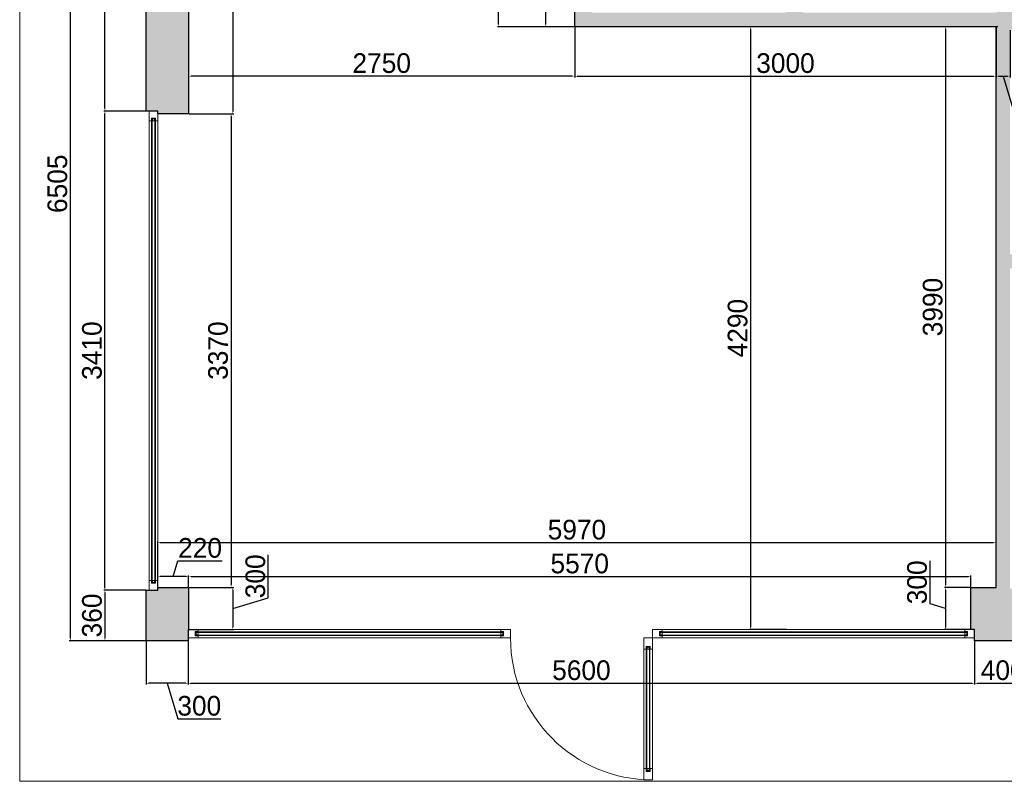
# Model space of a CAD drawing. Header units: feet. Extents: x 1858128 to 1982678, y 4638096 to 4671392.
# Tile 1 of 17: x 1858128 to 1865139, y 4644114 to 4649534. Entities that reach past the tile are written whole.
import ezdxf

# ---------------------------------------------------------------- set-up
doc = ezdxf.new("R2010")
doc.units = ezdxf.units.FT
doc.header["$MEASUREMENT"] = 0
doc.header["$PDMODE"] = 98
doc.header["$PDSIZE"] = 0.3
doc.styles.get("Standard").update_dxf_attribs({"font": 'ACADNUSX.TTF'})
doc.dimstyles.new('ISO-25', dxfattribs={"dimscale": 7, "dimtxt": 20, "dimasz": 2.5, "dimexe": 1.25, "dimexo": 0.625, "dimgap": 3, "dimtad": 1, "dimdec": 0, "dimtxsty": 'Standard', "dimcen": 2.5, "dimadec": 0, "dimazin": 0, "dimtfac": 1, "dimtdec": 0, "dimtmove": 0, "dimatfit": 3, "dimfxl": 1.25, "dimarcsym": 0})

# ---------------------------------------------------------------- blocks, each defined once
blk = doc.blocks.new('*D5466')
at = {"color": 0, "lineweight": -2, "transparency": 16777216}
for p, q in [((1859335.2, 4651163.8), (1859653.8, 4651163.8)), ((1859645.1, 4651146.3), (1859645.1, 4648881.3)), ((1859335.2, 4648863.8), (1859653.8, 4648863.8))]:
    blk.add_line(p, q, dxfattribs=at)
at = {"color": 0, "lineweight": 0, "transparency": 16777216}
for points in [[(1859642.2, 4651146.3), (1859648, 4651146.3), (1859645.1, 4651163.8)], [(1859642.2, 4648881.3), (1859648, 4648881.3), (1859645.1, 4648863.8)]]:
    blk.add_solid(points, dxfattribs=at)
at = {"layer": 'Defpoints', "color": 0, "lineweight": 0, "transparency": 16777216}
for p in [(1859330.8, 4651163.8, -26089.3), (1859330.8, 4648863.8, -26089.3), (1859645.1, 4648863.8)]:
    blk.add_point(p, dxfattribs=at)
at = {"color": 0, "lineweight": 0, "transparency": 16777216, "insert": (1859553.1, 4650013.8), "char_height": 140, "attachment_point": 5, "rotation": 90}
blk.add_mtext('2300', dxfattribs=at)
blk = doc.blocks.new('*D5467')
at = {"color": 0, "lineweight": -2, "transparency": 16777216}
for p, q in [((1859335.2, 4648863.8), (1859641.8, 4648863.8)), ((1859633.1, 4648846.3), (1859633.1, 4645511.3)), ((1859335.2, 4645493.8), (1859641.8, 4645493.8))]:
    blk.add_line(p, q, dxfattribs=at)
at = {"color": 0, "lineweight": 0, "transparency": 16777216}
for points in [[(1859630.2, 4648846.3), (1859636, 4648846.3), (1859633.1, 4648863.8)], [(1859630.2, 4645511.3), (1859636, 4645511.3), (1859633.1, 4645493.8)]]:
    blk.add_solid(points, dxfattribs=at)
at = {"layer": 'Defpoints', "color": 0, "lineweight": 0, "transparency": 16777216}
for p in [(1859330.8, 4648863.8, -26089.3), (1859330.8, 4645493.8, -26089.3), (1859633.1, 4645493.8)]:
    blk.add_point(p, dxfattribs=at)
at = {"color": 0, "lineweight": 0, "transparency": 16777216, "insert": (1859541, 4647178.8), "char_height": 140, "attachment_point": 5, "rotation": 90}
blk.add_mtext('3370', dxfattribs=at)
blk = doc.blocks.new('*D5468')
at = {"color": 0, "lineweight": -2, "transparency": 16777216}
for p, q in [((1859898.3, 4645419.8), (1859898.3, 4645725.4)), ((1859335.2, 4645493.8), (1859653.8, 4645493.8)), ((1859645.1, 4645476.3), (1859645.1, 4645211.3)), ((1859645.1, 4645343.8), (1859898.3, 4645419.8)), ((1859335.2, 4645193.8), (1859653.8, 4645193.8))]:
    blk.add_line(p, q, dxfattribs=at)
at = {"color": 0, "lineweight": 0, "transparency": 16777216}
for points in [[(1859642.2, 4645476.3), (1859648, 4645476.3), (1859645.1, 4645493.8)], [(1859642.2, 4645211.3), (1859648, 4645211.3), (1859645.1, 4645193.8)]]:
    blk.add_solid(points, dxfattribs=at)
at = {"layer": 'Defpoints', "color": 0, "lineweight": 0, "transparency": 16777216}
for p in [(1859330.8, 4645493.8, -26089.3), (1859330.8, 4645193.8, -26089.3), (1859645.1, 4645193.8)]:
    blk.add_point(p, dxfattribs=at)
at = {"color": 0, "lineweight": 0, "transparency": 16777216, "insert": (1859806.3, 4645572.6), "char_height": 140, "attachment_point": 5, "rotation": 90}
blk.add_mtext('300', dxfattribs=at)
blk = doc.blocks.new('*D5469')
at = {"color": 0, "lineweight": -2, "transparency": 16777216}
for p, q in [((1862080.8, 4649479.5), (1862080.8, 4649123.3)), ((1865080.8, 4649479.5), (1865080.8, 4649123.3)), ((1862098.3, 4649132), (1865063.3, 4649132))]:
    blk.add_line(p, q, dxfattribs=at)
at = {"color": 0, "lineweight": 0, "transparency": 16777216}
for points in [[(1862098.3, 4649134.9), (1862098.3, 4649129.1), (1862080.8, 4649132)], [(1865063.3, 4649134.9), (1865063.3, 4649129.1), (1865080.8, 4649132)]]:
    blk.add_solid(points, dxfattribs=at)
at = {"layer": 'Defpoints', "color": 0, "lineweight": 0, "transparency": 16777216}
for p in [(1862080.8, 4649483.8, -26089.3), (1865080.8, 4649483.8, -26089.3), (1865080.8, 4649132)]:
    blk.add_point(p, dxfattribs=at)
at = {"color": 0, "lineweight": 0, "transparency": 16777216, "insert": (1863580.8, 4649224), "char_height": 140, "attachment_point": 5}
blk.add_mtext('3000', dxfattribs=at)
blk = doc.blocks.new('*D5470')
at = {"color": 0, "lineweight": -2, "transparency": 16777216}
for p, q in [((1865093.5, 4649483.8), (1864712.8, 4649483.8)), ((1864721.5, 4649466.3), (1864721.5, 4645511.3)), ((1864896.5, 4645493.8), (1864712.8, 4645493.8))]:
    blk.add_line(p, q, dxfattribs=at)
at = {"color": 0, "lineweight": 0, "transparency": 16777216}
for points in [[(1864718.6, 4649466.3), (1864724.4, 4649466.3), (1864721.5, 4649483.8)], [(1864718.6, 4645511.3), (1864724.4, 4645511.3), (1864721.5, 4645493.8)]]:
    blk.add_solid(points, dxfattribs=at)
at = {"layer": 'Defpoints', "color": 0, "lineweight": 0, "transparency": 16777216}
for p in [(1865097.8, 4649483.8, -26089.3), (1864721.5, 4645493.8), (1864900.8, 4645493.8, -26089.3)]:
    blk.add_point(p, dxfattribs=at)
at = {"color": 0, "lineweight": 0, "transparency": 16777216, "insert": (1864629.5, 4647488.8), "char_height": 140, "attachment_point": 5, "rotation": 90}
blk.add_mtext('3990', dxfattribs=at)
blk = doc.blocks.new('*D5471')
at = {"color": 0, "lineweight": -2, "transparency": 16777216}
for p, q in [((1864610.3, 4645377.2), (1864610.3, 4645682.8)), ((1864896.5, 4645493.8), (1864712.8, 4645493.8)), ((1864721.5, 4645476.3), (1864721.5, 4645211.3)), ((1864721.5, 4645343.8), (1864610.3, 4645377.2)), ((1864896.5, 4645193.8), (1864712.8, 4645193.8))]:
    blk.add_line(p, q, dxfattribs=at)
at = {"color": 0, "lineweight": 0, "transparency": 16777216}
for points in [[(1864718.6, 4645476.3), (1864724.4, 4645476.3), (1864721.5, 4645493.8)], [(1864718.6, 4645211.3), (1864724.4, 4645211.3), (1864721.5, 4645193.8)]]:
    blk.add_solid(points, dxfattribs=at)
at = {"layer": 'Defpoints', "color": 0, "lineweight": 0, "transparency": 16777216}
for p in [(1864900.8, 4645493.8, -26089.3), (1864721.5, 4645193.8), (1864900.8, 4645193.8, -26089.3)]:
    blk.add_point(p, dxfattribs=at)
at = {"color": 0, "lineweight": 0, "transparency": 16777216, "insert": (1864518.3, 4645530), "char_height": 140, "attachment_point": 5, "rotation": 90}
blk.add_mtext('300', dxfattribs=at)
blk = doc.blocks.new('*D5472')
at = {"color": 0, "lineweight": -2, "transparency": 16777216}
for p, q in [((1863593.5, 4649483.8), (1863323.8, 4649483.8)), ((1863332.6, 4649466.3), (1863332.6, 4645211.3)), ((1863588.5, 4645193.8), (1863323.8, 4645193.8))]:
    blk.add_line(p, q, dxfattribs=at)
at = {"color": 0, "lineweight": 0, "transparency": 16777216}
for points in [[(1863329.7, 4649466.3), (1863335.5, 4649466.3), (1863332.6, 4649483.8)], [(1863329.7, 4645211.3), (1863335.5, 4645211.3), (1863332.6, 4645193.8)]]:
    blk.add_solid(points, dxfattribs=at)
at = {"layer": 'Defpoints', "color": 0, "lineweight": 0, "transparency": 16777216}
for p in [(1863597.8, 4649483.8, -26089.3), (1863332.6, 4645193.8), (1863592.8, 4645193.8, -26089.3)]:
    blk.add_point(p, dxfattribs=at)
at = {"color": 0, "lineweight": 0, "transparency": 16777216, "insert": (1863240.5, 4647338.8), "char_height": 140, "attachment_point": 5, "rotation": 90}
blk.add_mtext('4290', dxfattribs=at)
blk = doc.blocks.new('*D5473')
at = {"color": 0, "lineweight": -2, "transparency": 16777216}
for p, q in [((1859110.8, 4645498.2), (1859110.8, 4645820.4)), ((1865063.3, 4645811.7), (1859128.3, 4645811.7)), ((1865080.8, 4645498.2), (1865080.8, 4645820.4))]:
    blk.add_line(p, q, dxfattribs=at)
at = {"color": 0, "lineweight": 0, "transparency": 16777216}
for points in [[(1859128.3, 4645814.6), (1859128.3, 4645808.8), (1859110.8, 4645811.7)], [(1865063.3, 4645814.6), (1865063.3, 4645808.8), (1865080.8, 4645811.7)]]:
    blk.add_solid(points, dxfattribs=at)
at = {"layer": 'Defpoints', "color": 0, "lineweight": 0, "transparency": 16777216}
for p in [(1859110.8, 4645811.7), (1859110.8, 4645493.8, -26089.3), (1865080.8, 4645493.8, -26089.3)]:
    blk.add_point(p, dxfattribs=at)
at = {"color": 0, "lineweight": 0, "transparency": 16777216, "insert": (1862095.8, 4645903.8), "char_height": 140, "attachment_point": 5}
blk.add_mtext('5970', dxfattribs=at)
blk = doc.blocks.new('*D5474')
at = {"color": 0, "lineweight": -2, "transparency": 16777216}
for p, q in [((1859330.8, 4645498.2), (1859330.8, 4645579.6)), ((1859348.3, 4645570.9), (1864883.3, 4645570.9)), ((1864900.8, 4645498.2), (1864900.8, 4645579.6))]:
    blk.add_line(p, q, dxfattribs=at)
at = {"color": 0, "lineweight": 0, "transparency": 16777216}
for points in [[(1859348.3, 4645573.8), (1859348.3, 4645568), (1859330.8, 4645570.9)], [(1864883.3, 4645573.8), (1864883.3, 4645568), (1864900.8, 4645570.9)]]:
    blk.add_solid(points, dxfattribs=at)
at = {"layer": 'Defpoints', "color": 0, "lineweight": 0, "transparency": 16777216}
for p in [(1864900.8, 4645570.9), (1859330.8, 4645493.8, -26089.3), (1864900.8, 4645493.8, -26089.3)]:
    blk.add_point(p, dxfattribs=at)
at = {"color": 0, "lineweight": 0, "transparency": 16777216, "insert": (1862115.8, 4645662.9), "char_height": 140, "attachment_point": 5}
blk.add_mtext('5570', dxfattribs=at)
blk = doc.blocks.new('*D5475')
at = {"color": 0, "lineweight": -2, "transparency": 16777216}
for p, q in [((1859330.8, 4649479.5), (1859330.8, 4649123.3)), ((1862080.8, 4649479.5), (1862080.8, 4649123.3)), ((1862063.3, 4649132), (1859348.3, 4649132))]:
    blk.add_line(p, q, dxfattribs=at)
at = {"color": 0, "lineweight": 0, "transparency": 16777216}
for points in [[(1859348.3, 4649134.9), (1859348.3, 4649129.1), (1859330.8, 4649132)], [(1862063.3, 4649134.9), (1862063.3, 4649129.1), (1862080.8, 4649132)]]:
    blk.add_solid(points, dxfattribs=at)
at = {"layer": 'Defpoints', "color": 0, "lineweight": 0, "transparency": 16777216}
for p in [(1859330.8, 4649483.8, -26089.3), (1862080.8, 4649483.8, -26089.3), (1859330.8, 4649132)]:
    blk.add_point(p, dxfattribs=at)
at = {"color": 0, "lineweight": 0, "transparency": 16777216, "insert": (1860705.8, 4649224.1), "char_height": 140, "attachment_point": 5}
blk.add_mtext('2750', dxfattribs=at)
blk = doc.blocks.new('*D5486')
at = {"color": 0, "lineweight": -2, "transparency": 16777216}
for p, q in [((1865080.8, 4649479.5), (1865080.8, 4649123.3)), ((1865180.3, 4649459.5), (1865180.3, 4649123.3)), ((1865098.3, 4649132), (1865162.8, 4649132)), ((1865130.6, 4649132), (1865206.6, 4648878.8)), ((1865206.6, 4648878.8), (1865489.1, 4648878.8))]:
    blk.add_line(p, q, dxfattribs=at)
at = {"color": 0, "lineweight": 0, "transparency": 16777216}
for points in [[(1865098.3, 4649134.9), (1865098.3, 4649129.1), (1865080.8, 4649132)], [(1865162.8, 4649134.9), (1865162.8, 4649129.1), (1865180.3, 4649132)]]:
    blk.add_solid(points, dxfattribs=at)
at = {"layer": 'Defpoints', "color": 0, "lineweight": 0, "transparency": 16777216}
for p in [(1865080.8, 4649483.8, -26089.3), (1865180.3, 4649463.8, -26089.3), (1865180.3, 4649132)]:
    blk.add_point(p, dxfattribs=at)
at = {"color": 0, "lineweight": 0, "transparency": 16777216, "insert": (1865347.8, 4648970.8), "char_height": 140, "attachment_point": 5}
blk.add_mtext('100', dxfattribs=at)
blk = doc.blocks.new('*D5489')
at = {"color": 0, "lineweight": -2, "transparency": 16777216}
for p, q in [((1859327.8, 4645109.5), (1859327.8, 4644802.9)), ((1864927.8, 4645109.5), (1864927.8, 4644802.9)), ((1859345.3, 4644811.6), (1864910.3, 4644811.6))]:
    blk.add_line(p, q, dxfattribs=at)
at = {"color": 0, "lineweight": 0, "transparency": 16777216}
for points in [[(1859345.3, 4644814.5), (1859345.3, 4644808.7), (1859327.8, 4644811.6)], [(1864910.3, 4644814.5), (1864910.3, 4644808.7), (1864927.8, 4644811.6)]]:
    blk.add_solid(points, dxfattribs=at)
at = {"layer": 'Defpoints', "color": 0, "lineweight": 0, "transparency": 16777216}
for p in [(1859327.8, 4645113.8, -26089.3), (1864927.8, 4645113.8, -26089.3), (1864927.8, 4644811.6)]:
    blk.add_point(p, dxfattribs=at)
at = {"color": 0, "lineweight": 0, "transparency": 16777216, "insert": (1862127.8, 4644903.6), "char_height": 140, "attachment_point": 5}
blk.add_mtext('5600', dxfattribs=at)
blk = doc.blocks.new('*D5490')
at = {"color": 0, "lineweight": -2, "transparency": 16777216}
for p, q in [((1859027.8, 4645109.5), (1859027.8, 4644802.9)), ((1859327.8, 4645109.5), (1859327.8, 4644802.9)), ((1859310.3, 4644811.6), (1859045.3, 4644811.6)), ((1859177.8, 4644811.6), (1859253.8, 4644558.4)), ((1859253.8, 4644558.4), (1859559.4, 4644558.4))]:
    blk.add_line(p, q, dxfattribs=at)
at = {"color": 0, "lineweight": 0, "transparency": 16777216}
for points in [[(1859045.3, 4644814.5), (1859045.3, 4644808.7), (1859027.8, 4644811.6)], [(1859310.3, 4644814.5), (1859310.3, 4644808.7), (1859327.8, 4644811.6)]]:
    blk.add_solid(points, dxfattribs=at)
at = {"layer": 'Defpoints', "color": 0, "lineweight": 0, "transparency": 16777216}
for p in [(1859027.8, 4645113.8, -26089.3), (1859327.8, 4645113.8, -26089.3), (1859027.8, 4644811.6)]:
    blk.add_point(p, dxfattribs=at)
at = {"color": 0, "lineweight": 0, "transparency": 16777216, "insert": (1859406.6, 4644650.4), "char_height": 140, "attachment_point": 5}
blk.add_mtext('300', dxfattribs=at)
blk = doc.blocks.new('*D5491')
at = {"color": 0, "lineweight": -2, "transparency": 16777216}
for p, q in [((1864927.8, 4645109.5), (1864927.8, 4644802.9)), ((1865327.8, 4645109.5), (1865327.8, 4644802.9)), ((1864945.3, 4644811.6), (1865310.3, 4644811.6))]:
    blk.add_line(p, q, dxfattribs=at)
at = {"color": 0, "lineweight": 0, "transparency": 16777216}
for points in [[(1864945.3, 4644814.5), (1864945.3, 4644808.7), (1864927.8, 4644811.6)], [(1865310.3, 4644814.5), (1865310.3, 4644808.7), (1865327.8, 4644811.6)]]:
    blk.add_solid(points, dxfattribs=at)
at = {"layer": 'Defpoints', "color": 0, "lineweight": 0, "transparency": 16777216}
for p in [(1864927.8, 4645113.8, -26089.3), (1865327.8, 4645113.8, -26089.3), (1865327.8, 4644811.6)]:
    blk.add_point(p, dxfattribs=at)
at = {"color": 0, "lineweight": 0, "transparency": 16777216, "insert": (1865127.8, 4644903.6), "char_height": 140, "attachment_point": 5}
blk.add_mtext('400', dxfattribs=at)
blk = doc.blocks.new('*D5500')
at = {"color": 0, "lineweight": -2, "transparency": 16777216}
for p, q in [((1859026.5, 4648883.8), (1858726.1, 4648883.8)), ((1858734.9, 4645491.3), (1858734.9, 4648866.3)), ((1859026.5, 4645473.8), (1858726.1, 4645473.8))]:
    blk.add_line(p, q, dxfattribs=at)
at = {"color": 0, "lineweight": 0, "transparency": 16777216}
for points in [[(1858732, 4648866.3), (1858737.8, 4648866.3), (1858734.9, 4648883.8)], [(1858732, 4645491.3), (1858737.8, 4645491.3), (1858734.9, 4645473.8)]]:
    blk.add_solid(points, dxfattribs=at)
at = {"layer": 'Defpoints', "color": 0, "lineweight": 0, "transparency": 16777216}
for p in [(1858734.9, 4648883.8), (1859030.8, 4648883.8, -26089.3), (1859030.8, 4645473.8, -26089.3)]:
    blk.add_point(p, dxfattribs=at)
at = {"color": 0, "lineweight": 0, "transparency": 16777216, "insert": (1858642.9, 4647178.8), "char_height": 140, "attachment_point": 5, "rotation": 90}
blk.add_mtext('3410', dxfattribs=at)
blk = doc.blocks.new('*D5501')
at = {"color": 0, "lineweight": -2, "transparency": 16777216}
for p, q in [((1859026.5, 4651618.8), (1858726.1, 4651618.8)), ((1858734.9, 4648901.3), (1858734.9, 4651601.3)), ((1859026.5, 4648883.8), (1858726.1, 4648883.8))]:
    blk.add_line(p, q, dxfattribs=at)
at = {"color": 0, "lineweight": 0, "transparency": 16777216}
for points in [[(1858732, 4651601.3), (1858737.8, 4651601.3), (1858734.9, 4651618.8)], [(1858732, 4648901.3), (1858737.8, 4648901.3), (1858734.9, 4648883.8)]]:
    blk.add_solid(points, dxfattribs=at)
at = {"layer": 'Defpoints', "color": 0, "lineweight": 0, "transparency": 16777216}
for p in [(1858734.9, 4651618.8), (1859030.8, 4651618.8, -26089.3), (1859030.8, 4648883.8, -26089.3)]:
    blk.add_point(p, dxfattribs=at)
at = {"color": 0, "lineweight": 0, "transparency": 16777216, "insert": (1858642.8, 4650251.3), "char_height": 140, "attachment_point": 5, "rotation": 90}
blk.add_mtext('2735', dxfattribs=at)
blk = doc.blocks.new('*D5502')
at = {"color": 0, "lineweight": -2, "transparency": 16777216}
for p, q in [((1859026.5, 4645473.8), (1858726.1, 4645473.8)), ((1858734.9, 4645456.3), (1858734.9, 4645131.3)), ((1859026.5, 4645113.8), (1858726.1, 4645113.8))]:
    blk.add_line(p, q, dxfattribs=at)
at = {"color": 0, "lineweight": 0, "transparency": 16777216}
for points in [[(1858732, 4645456.3), (1858737.8, 4645456.3), (1858734.9, 4645473.8)], [(1858732, 4645131.3), (1858737.8, 4645131.3), (1858734.9, 4645113.8)]]:
    blk.add_solid(points, dxfattribs=at)
at = {"layer": 'Defpoints', "color": 0, "lineweight": 0, "transparency": 16777216}
for p in [(1859030.8, 4645473.8, -26089.3), (1858734.9, 4645113.8), (1859030.8, 4645113.8, -26089.3)]:
    blk.add_point(p, dxfattribs=at)
at = {"color": 0, "lineweight": 0, "transparency": 16777216, "insert": (1858642.9, 4645293.8), "char_height": 140, "attachment_point": 5, "rotation": 90}
blk.add_mtext('360', dxfattribs=at)
blk = doc.blocks.new('*D5524')
at = {"color": 0, "lineweight": -2, "transparency": 16777216}
for p, q in [((1859220.8, 4645570.9), (1859254.2, 4645682.1)), ((1859254.2, 4645682.1), (1859570.6, 4645682.1)), ((1859110.8, 4645498.2), (1859110.8, 4645579.6)), ((1859313.3, 4645570.9), (1859128.3, 4645570.9)), ((1859330.8, 4645498.2), (1859330.8, 4645579.6))]:
    blk.add_line(p, q, dxfattribs=at)
at = {"color": 0, "lineweight": 0, "transparency": 16777216}
for points in [[(1859128.3, 4645573.8), (1859128.3, 4645568), (1859110.8, 4645570.9)], [(1859313.3, 4645573.8), (1859313.3, 4645568), (1859330.8, 4645570.9)]]:
    blk.add_solid(points, dxfattribs=at)
at = {"layer": 'Defpoints', "color": 0, "lineweight": 0, "transparency": 16777216}
for p in [(1859110.8, 4645570.9), (1859110.8, 4645493.8, -26089.3), (1859330.8, 4645493.8, -26089.3)]:
    blk.add_point(p, dxfattribs=at)
at = {"color": 0, "lineweight": 0, "transparency": 16777216, "insert": (1859412.4, 4645774.1), "char_height": 140, "attachment_point": 5}
blk.add_mtext('220', dxfattribs=at)
blk = doc.blocks.new('*D5536')
at = {"color": 0, "lineweight": -2, "transparency": 16777216}
for p, q in [((1859026.5, 4651618.8), (1858480.1, 4651618.8)), ((1858488.8, 4645131.3), (1858488.8, 4651601.3)), ((1859023.5, 4645113.8), (1858480.1, 4645113.8))]:
    blk.add_line(p, q, dxfattribs=at)
at = {"color": 0, "lineweight": 0, "transparency": 16777216}
for points in [[(1858485.9, 4651601.3), (1858491.7, 4651601.3), (1858488.8, 4651618.8)], [(1858485.9, 4645131.3), (1858491.7, 4645131.3), (1858488.8, 4645113.8)]]:
    blk.add_solid(points, dxfattribs=at)
at = {"layer": 'Defpoints', "color": 0, "lineweight": 0, "transparency": 16777216}
for p in [(1858488.8, 4651618.8), (1859030.8, 4651618.8, -26089.3), (1859027.8, 4645113.8, -26089.3)]:
    blk.add_point(p, dxfattribs=at)
at = {"color": 0, "lineweight": 0, "transparency": 16777216, "insert": (1858396.8, 4648366.3), "char_height": 140, "attachment_point": 5, "rotation": 90}
blk.add_mtext('6505', dxfattribs=at)
blk = doc.blocks.new('*D5550')
at = {"color": 0, "lineweight": -2, "transparency": 16777216}
for p, q in [((1861761.8, 4649637.2), (1861761.8, 4649955.1)), ((1862076.5, 4649723.8), (1861864.2, 4649723.8)), ((1861873, 4649706.3), (1861873, 4649501.3)), ((1861873, 4649603.8), (1861761.8, 4649637.2)), ((1862076.5, 4649483.8), (1861864.2, 4649483.8))]:
    blk.add_line(p, q, dxfattribs=at)
at = {"color": 0, "lineweight": 0, "transparency": 16777216}
for points in [[(1861870.1, 4649706.3), (1861875.9, 4649706.3), (1861873, 4649723.8)], [(1861870.1, 4649501.3), (1861875.9, 4649501.3), (1861873, 4649483.8)]]:
    blk.add_solid(points, dxfattribs=at)
at = {"layer": 'Defpoints', "color": 0, "lineweight": 0, "transparency": 16777216}
for p in [(1862080.8, 4649723.8, -26089.3), (1861873, 4649483.8), (1862080.8, 4649483.8, -26089.3)]:
    blk.add_point(p, dxfattribs=at)
at = {"color": 0, "lineweight": 0, "transparency": 16777216, "insert": (1861669.8, 4649796.1), "char_height": 140, "attachment_point": 5, "rotation": 90}
blk.add_mtext('240', dxfattribs=at)
blk = doc.blocks.new('*D5551')
at = {"color": 0, "lineweight": -2, "transparency": 16777216}
for p, q in [((1862076.5, 4651163.8), (1861529.1, 4651163.8)), ((1861537.8, 4649501.3), (1861537.8, 4651146.3)), ((1862076.5, 4649483.8), (1861529.1, 4649483.8))]:
    blk.add_line(p, q, dxfattribs=at)
at = {"color": 0, "lineweight": 0, "transparency": 16777216}
for points in [[(1861534.9, 4651146.3), (1861540.8, 4651146.3), (1861537.8, 4651163.8)], [(1861534.9, 4649501.3), (1861540.8, 4649501.3), (1861537.8, 4649483.8)]]:
    blk.add_solid(points, dxfattribs=at)
at = {"layer": 'Defpoints', "color": 0, "lineweight": 0, "transparency": 16777216}
for p in [(1861537.8, 4651163.8), (1862080.8, 4651163.8, -26089.3), (1862080.8, 4649483.8, -26089.3)]:
    blk.add_point(p, dxfattribs=at)
at = {"color": 0, "lineweight": 0, "transparency": 16777216, "insert": (1861445.9, 4650323.8), "char_height": 140, "attachment_point": 5, "rotation": 90}
blk.add_mtext('1680', dxfattribs=at)

msp = doc.modelspace()

# ---------------------------------------------------------------- hatches: boundary and pattern name
at = {"lineweight": 0}
h = msp.add_hatch(dxfattribs=at)
h.set_pattern_fill('AR-CONC', color=256, scale=30)
h.set_pattern_definition([(50, (0, 0), (215.178055, -18.8256405), [22.5, -247.5]), (355, (0, 0), (-41.6254, 225.65764), [18, -198]), (100.4514445, (17.93, -1.57), (173.552654, 206.831997), [19.122058, -210.342634]), (46.1842, (0, 60), (320.172399, -49.655784), [33.75, -371.25]), (96.6356355, (26.68, 55.86), (280.398584, 292.23558), [28.683103, -315.514128]), (351.184164, (0, 60), (280.398584, 292.23558), [27, -297]), (21, (30, 45), (179.0721156, -120.785667), [22.5, -247.5]), (326, (30, 45), (72.9946, 217.545014), [18, -198]), (71.4514447, (44.92, 34.93), (252.066713, 96.759346), [19.122057, -210.342634]), (37.5, (0, 0), (3.6479566, 99.8681561), [0, -195.6, 0, -201, 0, -198.75]), (7.5, (0, 0), (78.9208612, 118.3235136), [0, -114.6, 0, -191.1, 0, -75.75]), (327.5, (-66.9, 0), (160.1467309, -6.7664615), [0, -75, 0, -234, 0, -310.5]), (317.5, (-96.9, 0), (174.9558508, 30.0314947), [0, -97.5, 0, -155.4, 0, -220.5])])
h.paths.add_polyline_path([(1859110.8, 4648863.8), (1859110.8, 4648883.8), (1859027.8, 4648883.8), (1859027.8, 4651618.8), (1859262.8, 4651618.8), (1859262.8, 4651548.8), (1862447.8, 4651548.8), (1862447.8, 4651598.8), (1862497.8, 4651598.8), (1862497.8, 4651548.8), (1863337.8, 4651548.8), (1863337.8, 4651598.8), (1863387.8, 4651598.8), (1863387.8, 4651548.8), (1863887.8, 4651548.8), (1863887.8, 4651598.8), (1863937.8, 4651598.8), (1863937.8, 4651533.8), (1863917.8, 4651533.8), (1863917.8, 4651473.8), (1863955.3, 4651473.8), (1863955.3, 4651163.8), (1863705.3, 4651163.8), (1863705.3, 4649583.8), (1865085.3, 4649583.8), (1865085.3, 4651163.8), (1864760.3, 4651163.8), (1864760.3, 4651473.8), (1864797.8, 4651473.8), (1864797.8, 4651533.8), (1864777.8, 4651533.8), (1864777.8, 4651598.8), (1864827.8, 4651598.8), (1864827.8, 4651548.8), (1871552.8, 4651548.8), (1871552.8, 4651618.8), (1871792.8, 4651618.8), (1871792.8, 4650958.8), (1871712.8, 4650958.8), (1871712.8, 4650938.8), (1871510.3, 4650938.8), (1871510.3, 4651168.8), (1868950.3, 4651168.8), (1868950.3, 4649398.8), (1868900.3, 4649398.8), (1868900.3, 4649383.8), (1868850.3, 4649383.8), (1868850.3, 4649463.8), (1868770.3, 4649463.8), (1868770.3, 4649513.8), (1868785.3, 4649513.8), (1868785.3, 4649563.8), (1868855.3, 4649563.8), (1868855.3, 4651163.8), (1866835.3, 4651163.8), (1866835.3, 4650488.8), (1866785.3, 4650488.8), (1866785.3, 4650503.8), (1866735.3, 4650503.8), (1866735.3, 4651163.8), (1865195.3, 4651163.8), (1865195.3, 4649563.8), (1866735.3, 4649563.8), (1866735.3, 4649633.8), (1866785.3, 4649633.8), (1866785.3, 4649648.8), (1866835.3, 4649648.8), (1866835.3, 4649563.8), (1867915.3, 4649563.8), (1867915.3, 4649513.8), (1867930.3, 4649513.8), (1867930.3, 4649463.8), (1867800.3, 4649463.8), (1867800.3, 4648813.8), (1867750.3, 4648813.8), (1867750.3, 4648828.8), (1867700.3, 4648828.8), (1867700.3, 4649463.8), (1865180.3, 4649463.8), (1865180.3, 4647863.8), (1866395.3, 4647863.8), (1866395.3, 4647763.8), (1865180.3, 4647763.8), (1865180.3, 4645483.8), (1865340.3, 4645483.8), (1865340.3, 4645193.8), (1865327.8, 4645193.8), (1865327.8, 4645113.8), (1864927.8, 4645113.8), (1864927.8, 4645193.8), (1864900.8, 4645193.8), (1864900.8, 4645493.8), (1865080.8, 4645493.8), (1865080.8, 4649483.8), (1862080.8, 4649483.8), (1862080.8, 4649723.8), (1862130.8, 4649723.8), (1862130.8, 4649708.8), (1862205.8, 4649708.8), (1862205.8, 4649583.8), (1863585.8, 4649583.8), (1863585.8, 4651163.8), (1863322.8, 4651163.8), (1863322.8, 4651443.8), (1862522.8, 4651443.8), (1862522.8, 4651163.8), (1862205.8, 4651163.8), (1862205.8, 4650558.8), (1862130.8, 4650558.8), (1862130.8, 4650543.8), (1862080.8, 4650543.8), (1862080.8, 4651163.8), (1859330.8, 4651163.8), (1859330.8, 4648863.8)])
h.paths.add_polyline_path([(1871792.8, 4644533.8), (1871212.8, 4644533.8), (1871212.8, 4644888.8), (1871200.3, 4644888.8), (1871200.3, 4645278.8), (1871510.3, 4645278.8), (1871510.3, 4648268.8), (1868950.3, 4648268.8), (1868950.3, 4648188.8), (1868900.3, 4648188.8), (1868900.3, 4648173.8), (1868850.3, 4648173.8), (1868850.3, 4648443.8), (1868900.3, 4648443.8), (1868900.3, 4648428.8), (1868950.3, 4648428.8), (1868950.3, 4648368.8), (1871510.3, 4648368.8), (1871510.3, 4650118.8), (1871712.8, 4650118.8), (1871712.8, 4650098.8), (1871792.8, 4650098.8)])
h.paths.add_polyline_path([(1868850.3, 4645193.8), (1868850.3, 4647233.8), (1868900.3, 4647233.8), (1868900.3, 4647218.8), (1868950.3, 4647218.8), (1868950.3, 4645278.8), (1869440.3, 4645278.8), (1869440.3, 4644888.8), (1869427.8, 4644888.8), (1869427.8, 4644533.8), (1868867.8, 4644533.8), (1868867.8, 4645133.8), (1868887.8, 4645133.8), (1868887.8, 4645193.8)], flags=17)
h.paths.add_polyline_path([(1867800.3, 4647873.8), (1867750.3, 4647873.8), (1867750.3, 4647858.8), (1867700.3, 4647858.8), (1867700.3, 4647578.8), (1867740.3, 4647578.8), (1867740.3, 4647593.8), (1867800.3, 4647593.8)], flags=17)
h.paths.add_polyline_path([(1859027.8, 4645113.8), (1859027.8, 4645473.8), (1859110.8, 4645473.8), (1859110.8, 4645493.8), (1859330.8, 4645493.8), (1859330.8, 4645193.8), (1859327.8, 4645193.8), (1859327.8, 4645113.8)], flags=17)
at = {"lineweight": 9, "ltscale": 0.5}
h = msp.add_hatch(color=140, dxfattribs=at)
h.paths.add_polyline_path([(1859071.6, 4648828.1), (1859067.6, 4648828.1), (1859067.6, 4645529.6), (1859071.6, 4645529.6)])
h.paths.add_polyline_path([(1859094.3, 4645529.6), (1859090.3, 4645529.6), (1859090.3, 4648828.1), (1859094.3, 4648828.1)])
h = msp.add_hatch(color=140, dxfattribs=at)
h.paths.add_polyline_path([(1859383.6, 4645154.6), (1859383.6, 4645150.6), (1861567.1, 4645150.6), (1861567.1, 4645154.6)])
h.paths.add_polyline_path([(1861567.1, 4645177.3), (1861567.1, 4645173.3), (1859383.6, 4645173.3), (1859383.6, 4645177.3)])
h = msp.add_hatch(color=140, dxfattribs=at)
h.paths.add_polyline_path([(1862688.6, 4645154.6), (1862688.6, 4645150.6), (1864872.1, 4645150.6), (1864872.1, 4645154.6)])
h.paths.add_polyline_path([(1864872.1, 4645177.3), (1864872.1, 4645173.3), (1862688.6, 4645173.3), (1862688.6, 4645177.3)])
h = msp.add_hatch(color=140, dxfattribs=at)
h.paths.add_polyline_path([(1862612.1, 4644189.6), (1862616.1, 4644189.6), (1862616.1, 4645068.1), (1862612.1, 4645068.1)])
h.paths.add_polyline_path([(1862589.4, 4645068.1), (1862593.4, 4645068.1), (1862593.4, 4644189.6), (1862589.4, 4644189.6)])

# ---------------------------------------------------------------- linework, layer by layer
at = {"lineweight": 5, "elevation": -26089.3}
msp.add_lwpolyline([(1858127.8, 4652448.8), (1858127.8, 4644113.8), (1872692.8, 4644113.8), (1872692.8, 4652448.8)], close=True, dxfattribs=at)
at = {"ltscale": 0.5, "elevation": -26089.3}
for points in [[(1859330.8, 4651163.8), (1859330.8, 4648863.8), (1859110.8, 4648863.8), (1859110.8, 4648883.8), (1859027.8, 4648883.8), (1859027.8, 4651618.8)], [(1865327.8, 4645113.8), (1864927.8, 4645113.8), (1864927.8, 4645193.8), (1864900.8, 4645193.8), (1864900.8, 4645493.8), (1865080.8, 4645493.8), (1865080.8, 4649483.8), (1862080.8, 4649483.8), (1862080.8, 4649723.8)]]:
    msp.add_lwpolyline(points, dxfattribs=at)
at = {"lineweight": 9, "ltscale": 0.5, "elevation": -26089.3}
for points in [[(1859110.8, 4648883.8), (1859110.8, 4648813.8), (1859095.8, 4648813.8), (1859095.8, 4648833.8), (1859065.8, 4648833.8), (1859065.8, 4648813.8), (1859050.8, 4648813.8), (1859050.8, 4648883.8), (1859110.8, 4648883.8)], [(1859110.8, 4645473.8), (1859110.8, 4645543.8), (1859095.8, 4645543.8), (1859095.8, 4645523.8), (1859065.8, 4645523.8), (1859065.8, 4645543.8), (1859050.8, 4645543.8), (1859050.8, 4645473.8), (1859110.8, 4645473.8)], [(1859327.8, 4645193.8), (1859397.8, 4645193.8), (1859397.8, 4645178.8), (1859377.8, 4645178.8), (1859377.8, 4645148.8), (1859397.8, 4645148.8), (1859397.8, 4645133.8), (1859327.8, 4645133.8), (1859327.8, 4645193.8)], [(1861622.8, 4645193.8), (1861552.8, 4645193.8), (1861552.8, 4645178.8), (1861572.8, 4645178.8), (1861572.8, 4645148.8), (1861552.8, 4645148.8), (1861552.8, 4645133.8), (1861622.8, 4645133.8), (1861622.8, 4645193.8)], [(1862632.8, 4645193.8), (1862702.8, 4645193.8), (1862702.8, 4645178.8), (1862682.8, 4645178.8), (1862682.8, 4645148.8), (1862702.8, 4645148.8), (1862702.8, 4645133.8), (1862632.8, 4645133.8), (1862632.8, 4645193.8)], [(1864927.8, 4645193.8), (1864857.8, 4645193.8), (1864857.8, 4645178.8), (1864877.8, 4645178.8), (1864877.8, 4645148.8), (1864857.8, 4645148.8), (1864857.8, 4645133.8), (1864927.8, 4645133.8), (1864927.8, 4645193.8)], [(1862572.8, 4645133.8), (1862572.8, 4645053.8), (1862587.8, 4645053.8), (1862587.8, 4645073.8), (1862617.8, 4645073.8), (1862617.8, 4645053.8), (1862632.8, 4645053.8), (1862632.8, 4645133.8), (1862572.8, 4645133.8)], [(1862572.8, 4644123.8), (1862572.8, 4644203.8), (1862587.8, 4644203.8), (1862587.8, 4644183.8), (1862617.8, 4644183.8), (1862617.8, 4644203.8), (1862632.8, 4644203.8), (1862632.8, 4644123.8), (1862572.8, 4644123.8)]]:
    msp.add_lwpolyline(points, dxfattribs=at)
for points in [[(1859110.8, 4645543.8), (1859050.8, 4645543.8), (1859050.8, 4648813.8), (1859110.8, 4648813.8)], [(1859094.3, 4648829.1), (1859067.6, 4648829.1), (1859067.6, 4648833), (1859094.3, 4648833)], [(1859088.9, 4648813.8), (1859073.4, 4648813.8), (1859073.4, 4648828.1), (1859088.9, 4648828.1)], [(1859094.3, 4645528.6), (1859067.6, 4645528.6), (1859067.6, 4645524.7), (1859094.3, 4645524.7)], [(1859088.9, 4645543.9), (1859073.4, 4645543.9), (1859073.4, 4645529.6), (1859088.9, 4645529.6)], [(1859382.6, 4645177.3), (1859382.6, 4645150.6), (1859378.7, 4645150.6), (1859378.7, 4645177.3)], [(1859397.9, 4645171.9), (1859397.9, 4645156.3), (1859383.6, 4645156.3), (1859383.6, 4645171.9)], [(1861552.8, 4645193.8), (1861552.8, 4645133.8), (1859397.8, 4645133.8), (1859397.8, 4645193.8)], [(1861552.8, 4645171.9), (1861552.8, 4645156.3), (1861567.1, 4645156.3), (1861567.1, 4645171.9)], [(1861568.1, 4645177.3), (1861568.1, 4645150.6), (1861572, 4645150.6), (1861572, 4645177.3)], [(1862687.6, 4645177.3), (1862687.6, 4645150.6), (1862683.7, 4645150.6), (1862683.7, 4645177.3)], [(1862702.9, 4645171.9), (1862702.9, 4645156.3), (1862688.6, 4645156.3), (1862688.6, 4645171.9)], [(1864857.8, 4645193.8), (1864857.8, 4645133.8), (1862702.8, 4645133.8), (1862702.8, 4645193.8)], [(1864857.8, 4645171.9), (1864857.8, 4645156.3), (1864872.1, 4645156.3), (1864872.1, 4645171.9)], [(1864873.1, 4645177.3), (1864873.1, 4645150.6), (1864877, 4645150.6), (1864877, 4645177.3)], [(1862572.8, 4645053.8), (1862632.8, 4645053.8), (1862632.8, 4644203.8), (1862572.8, 4644203.8)], [(1862589.4, 4645069.1), (1862616.1, 4645069.1), (1862616.1, 4645073), (1862589.4, 4645073)], [(1862594.8, 4645053.8), (1862610.3, 4645053.8), (1862610.3, 4645068.1), (1862594.8, 4645068.1)], [(1862589.4, 4644188.6), (1862616.1, 4644188.6), (1862616.1, 4644184.7), (1862589.4, 4644184.7)], [(1862594.8, 4644203.9), (1862610.3, 4644203.9), (1862610.3, 4644189.6), (1862594.8, 4644189.6)]]:
    msp.add_lwpolyline(points, close=True, dxfattribs=at)
at = {"color": 154, "lineweight": 9, "ltscale": 0.5, "elevation": -26089.3}
for points in [[(1859071.6, 4648828.1), (1859067.6, 4648828.1), (1859067.6, 4645529.6), (1859071.6, 4645529.6)], [(1859094.3, 4645529.6), (1859090.3, 4645529.6), (1859090.3, 4648828.1), (1859094.3, 4648828.1)], [(1861567.1, 4645177.3), (1861567.1, 4645173.3), (1859383.6, 4645173.3), (1859383.6, 4645177.3)], [(1864872.1, 4645177.3), (1864872.1, 4645173.3), (1862688.6, 4645173.3), (1862688.6, 4645177.3)], [(1859383.6, 4645154.6), (1859383.6, 4645150.6), (1861567.1, 4645150.6), (1861567.1, 4645154.6)], [(1862688.6, 4645154.6), (1862688.6, 4645150.6), (1864872.1, 4645150.6), (1864872.1, 4645154.6)], [(1862589.4, 4645068.1), (1862593.4, 4645068.1), (1862593.4, 4644189.6), (1862589.4, 4644189.6)], [(1862612.1, 4644189.6), (1862616.1, 4644189.6), (1862616.1, 4645068.1), (1862612.1, 4645068.1)]]:
    msp.add_lwpolyline(points, close=True, dxfattribs=at)
at = {"ltscale": 0.5, "elevation": -26089.3}
msp.add_lwpolyline([(1859027.8, 4645113.8), (1859027.8, 4645473.8), (1859110.8, 4645473.8), (1859110.8, 4645493.8), (1859330.8, 4645493.8), (1859330.8, 4645193.8), (1859327.8, 4645193.8), (1859327.8, 4645113.8)], close=True, dxfattribs=at)
at = {"lineweight": 5}
msp.add_arc((1862632.8, 4645133.8, -26089.3), 1010, 180, 270, dxfattribs=at)

# ---------------------------------------------------------------- dimensions: what is measured, and where the dimension line sits
at = {"color": 5, "lineweight": 0}
for base, p1, p2, picture, middle in [((1858488.8, 4651618.8), (1859027.8, 4645113.8, -26089.3), (1859030.8, 4651618.8, -26089.3), '*D5536', (1858396.8, 4648366.3)), ((1859645.1, 4648863.8), (1859330.8, 4651163.8, -26089.3), (1859330.8, 4648863.8, -26089.3), '*D5466', (1859553.1, 4650013.8)), ((1861537.8, 4651163.8), (1862080.8, 4649483.8, -26089.3), (1862080.8, 4651163.8, -26089.3), '*D5551', (1861445.9, 4650323.8)), ((1863332.6, 4645193.8), (1863597.8, 4649483.8, -26089.3), (1863592.8, 4645193.8, -26089.3), '*D5472', (1863240.5, 4647338.8)), ((1864721.5, 4645493.8), (1865097.8, 4649483.8, -26089.3), (1864900.8, 4645493.8, -26089.3), '*D5470', (1864629.5, 4647488.8)), ((1858734.9, 4648883.8), (1859030.8, 4645473.8, -26089.3), (1859030.8, 4648883.8, -26089.3), '*D5500', (1858642.9, 4647178.8))]:
    dim = msp.add_linear_dim(base=base, p1=p1, p2=p2, angle=90, dimstyle='ISO-25', dxfattribs=at)
    dim.commit()
    dim.dimension.update_dxf_attribs({"geometry": picture, "text_midpoint": middle})
for base, p1, p2, picture, middle in [((1858734.9, 4651618.8), (1859030.8, 4648883.8, -26089.3), (1859030.8, 4651618.8, -26089.3), '*D5501', (1858642.8, 4650251.3)), ((1861873, 4649483.8), (1862080.8, 4649723.8, -26089.3), (1862080.8, 4649483.8, -26089.3), '*D5550', (1861669.8, 4649658.2)), ((1859633.1, 4645493.8), (1859330.8, 4648863.8, -26089.3), (1859330.8, 4645493.8, -26089.3), '*D5467', (1859541, 4647178.8)), ((1859645.1, 4645193.8), (1859330.8, 4645493.8, -26089.3), (1859330.8, 4645193.8, -26089.3), '*D5468', (1859806.3, 4645440.8)), ((1864721.5, 4645193.8), (1864900.8, 4645493.8, -26089.3), (1864900.8, 4645193.8, -26089.3), '*D5471', (1864518.3, 4645398.2)), ((1858734.9, 4645113.8), (1859030.8, 4645473.8, -26089.3), (1859030.8, 4645113.8, -26089.3), '*D5502', (1858642.9, 4645293.8))]:
    dim = msp.add_linear_dim(base=base, p1=p1, p2=p2, angle=90, dimstyle='ISO-25', override={"dimtmove": 1}, dxfattribs=at)
    dim.commit()
    dim.dimension.update_dxf_attribs({"geometry": picture, "text_midpoint": middle})
for base, p1, p2, picture, middle in [((1859330.8, 4649132), (1862080.8, 4649483.8, -26089.3), (1859330.8, 4649483.8, -26089.3), '*D5475', (1860705.8, 4649224.1)), ((1865180.3496528, 4649132.008499), (1865080.8496528, 4649483.8320845, -26089.2753066), (1865180.3496528, 4649463.8320845, -26089.2753066), '*D5486', (1865227.5533139, 4648970.8059188)), ((1859110.8, 4645570.9), (1859330.8, 4645493.8, -26089.3), (1859110.8, 4645493.8, -26089.3), '*D5524', (1859275.2, 4645774.1)), ((1859027.8, 4644811.6), (1859327.8, 4645113.8, -26089.3), (1859027.8, 4645113.8, -26089.3), '*D5490', (1859274.8, 4644650.4)), ((1865327.8, 4644811.6), (1864927.8, 4645113.8, -26089.3), (1865327.8, 4645113.8, -26089.3), '*D5491', (1865127.8, 4644903.6))]:
    dim = msp.add_linear_dim(base=base, p1=p1, p2=p2, dimstyle='ISO-25', override={"dimtmove": 1}, dxfattribs=at)
    dim.commit()
    dim.dimension.update_dxf_attribs({"geometry": picture, "text_midpoint": middle})
for base, p1, p2, picture, middle in [((1865080.8, 4649132), (1862080.8, 4649483.8, -26089.3), (1865080.8, 4649483.8, -26089.3), '*D5469', (1863580.8, 4649224)), ((1859110.8, 4645811.7), (1865080.8, 4645493.8, -26089.3), (1859110.8, 4645493.8, -26089.3), '*D5473', (1862095.8, 4645903.8)), ((1864900.8, 4645570.9), (1859330.8, 4645493.8, -26089.3), (1864900.8, 4645493.8, -26089.3), '*D5474', (1862115.8, 4645662.9)), ((1864927.8, 4644811.6), (1859327.8, 4645113.8, -26089.3), (1864927.8, 4645113.8, -26089.3), '*D5489', (1862127.8, 4644903.6))]:
    dim = msp.add_linear_dim(base=base, p1=p1, p2=p2, dimstyle='ISO-25', dxfattribs=at)
    dim.commit()
    dim.dimension.update_dxf_attribs({"geometry": picture, "text_midpoint": middle})

doc.saveas('drawing.dxf')
